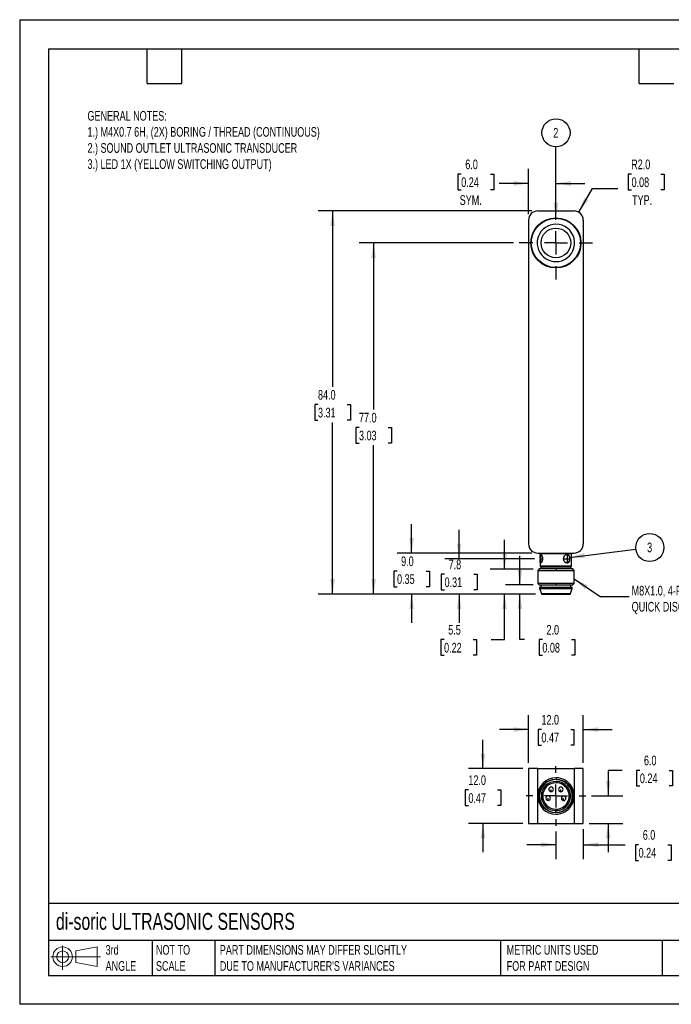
# Model space of a CAD drawing. Header units: millimetres. Extents: x 0 to 210, y 0 to 162.
# Tile 1 of 2: x 0 to 107, y 0 to 162. Entities that reach past the tile are written whole.
import ezdxf

# ---------------------------------------------------------------- set-up
doc = ezdxf.new("R2010")
doc.units = ezdxf.units.MM
doc.header["$LTSCALE"] = 0.75
doc.linetypes.add('CENTERX2', pattern=[20.32, 12.7, -2.54, 2.54, -2.54])
doc.layers.add('CENTER', color=40, linetype='CENTERX2')
doc.layers.add('DIMENSIONS', color=140, linetype='Continuous', lineweight=25)
doc.layers.add('TEXT', color=140, linetype='Continuous', lineweight=25)
doc.styles.add('SLDTEXTSTYLE0', font='TXT', dxfattribs={"width": 0.7})
doc.dimstyles.new('SLDDIMSTYLE0', dxfattribs={"dimtxt": 1.618506, "dimasz": 2.4765, "dimexe": 0, "dimexo": 0.0625, "dimgap": 0.404626, "dimtad": 0, "dimtih": 1, "dimtoh": 1, "dimdec": 1, "dimlfac": 1.333333, "dimrnd": 1e-09, "dimzin": 12, "dimdsep": 46, "dimtxsty": 'SLDTEXTSTYLE0', "dimsah": 1, "dimcen": 0.09, "dimadec": 0, "dimazin": 3, "dimtfac": 1, "dimtdec": 1, "dimtmove": 0, "dimatfit": 0, "dimfxl": 0, "dimfrac": 2, "dimtolj": 1, "dimtzin": 12, "dimarcsym": 0})
doc.dimstyles.new('SLDDIMSTYLE1', dxfattribs={"dimtxt": 1.618506, "dimasz": 2.4765, "dimexe": 0, "dimexo": 0.0625, "dimgap": 0.404626, "dimtad": 0, "dimtih": 1, "dimtoh": 1, "dimdec": 1, "dimlfac": 1.333333, "dimrnd": 1e-09, "dimzin": 4, "dimdsep": 46, "dimtxsty": 'SLDTEXTSTYLE0', "dimsah": 1, "dimcen": 0, "dimadec": 0, "dimazin": 1, "dimtfac": 1, "dimtdec": 1, "dimtofl": 0, "dimtmove": 0, "dimatfit": 3, "dimfxl": 0, "dimfrac": 2, "dimtolj": 1, "dimtzin": 12, "dimarcsym": 0})
doc.dimstyles.new('SLDDIMSTYLE2', dxfattribs={"dimtxt": 1.618506, "dimasz": 2.4765, "dimexe": 0, "dimexo": 0.0625, "dimgap": 0.404626, "dimtad": 0, "dimtih": 1, "dimtoh": 1, "dimdec": 1, "dimlfac": 1.333333, "dimrnd": 1e-09, "dimzin": 4, "dimdsep": 46, "dimtxsty": 'SLDTEXTSTYLE0', "dimsah": 1, "dimcen": 0.09, "dimadec": 0, "dimazin": 1, "dimtfac": 1, "dimtdec": 1, "dimtmove": 0, "dimatfit": 0, "dimfxl": 0, "dimfrac": 2, "dimtolj": 1, "dimtzin": 12, "dimarcsym": 0})
doc.dimstyles.new('SLDDIMSTYLE3', dxfattribs={"dimtxt": 1.618506, "dimasz": 2.4765, "dimexe": 0, "dimexo": 0.0625, "dimgap": 0.404626, "dimtad": 0, "dimtih": 1, "dimtoh": 1, "dimdec": 1, "dimlfac": 1.333333, "dimrnd": 1e-09, "dimzin": 4, "dimdsep": 46, "dimtxsty": 'SLDTEXTSTYLE0', "dimsah": 1, "dimcen": 0.09, "dimadec": 0, "dimazin": 1, "dimtfac": 1, "dimtdec": 1, "dimtofl": 0, "dimtmove": 0, "dimatfit": 3, "dimfxl": 0, "dimfrac": 2, "dimtolj": 1, "dimtzin": 12, "dimarcsym": 0})
doc.dimstyles.new('SLDDIMSTYLE4', dxfattribs={"dimtxt": 0.18, "dimasz": 2.4765, "dimexe": 0, "dimexo": 0.0625, "dimgap": 0, "dimtad": 0, "dimtih": 1, "dimtoh": 1, "dimdec": 0, "dimrnd": 1e-09, "dimzin": 0, "dimdsep": 46, "dimtxsty": 'Standard', "dimsah": 1, "dimcen": 0.09, "dimadec": 0, "dimazin": 0, "dimtfac": 2.4765, "dimtdec": 0, "dimtofl": 0, "dimtmove": 0, "dimatfit": 3, "dimfxl": 0, "dimfrac": 2, "dimtolj": 1, "dimtzin": 0, "dimarcsym": 0})

# ---------------------------------------------------------------- blocks, each defined once
blk = doc.blocks.new('Block11')
at = {"color": 7, "linetype": 'Continuous', "lineweight": 18}
for p, q in [((1.94, 3.98), (1.94, 0)), ((4.11, 3.13), (7.63, 3.77)), ((7.63, 3.77), (7.63, 0.55)), ((0, 2.16), (8.16, 2.16)), ((4.11, 1.2), (4.11, 3.13)), ((4.11, 1.2), (7.63, 0.55))]:
    blk.add_line(p, q, dxfattribs=at)
for radius in [1.61, 0.964]:
    blk.add_circle((1.94, 2.16), radius, dxfattribs=at)
blk = doc.blocks.new('Block12')
at = {"color": 7, "linetype": 'Continuous'}
blk.add_blockref('Block11', (0, 0), dxfattribs=at)
blk = doc.blocks.new('_D')
at = {"layer": 'DIMENSIONS'}
for p, q in [((72.32, 73.28), (72.32, 78.04)), ((84.7, 73.28), (69.94, 73.28)), ((69.92, 70.73), (69.38, 70.73)), ((69.38, 70.73), (69.38, 68.16)), ((74.73, 70.73), (75.27, 70.73)), ((75.27, 70.73), (75.27, 68.16)), ((69.38, 68.16), (69.92, 68.16)), ((75.27, 68.16), (74.73, 68.16)), ((84.89, 67.47), (69.94, 67.47)), ((72.32, 67.47), (72.32, 62.71))]:
    blk.add_line(p, q, dxfattribs=at)
for points in [[(72.32, 73.28), (72.7, 75.76), (71.94, 75.76)], [(72.32, 67.47), (71.94, 64.99), (72.7, 64.99)]]:
    blk.add_solid(points, dxfattribs=at)
at = {"layer": 'DIMENSIONS', "char_height": 1.587, "attachment_point": 1, "style": 'SLDTEXTSTYLE0'}
for s, insert in [('7.8', (70.59, 73.14)), ('0.31', (69.92, 70.2))]:
    blk.add_mtext(s, dxfattribs=dict(at, insert=insert))
blk = doc.blocks.new('_D_1')
at = {"layer": 'DIMENSIONS'}
for p, q in [((100.69, 136.52), (100.15, 136.52)), ((100.15, 136.52), (100.15, 133.95)), ((105.5, 136.52), (106.04, 136.52)), ((106.04, 136.52), (106.04, 133.95)), ((91.99, 130.27), (94.25, 134.17)), ((94.25, 134.17), (98.41, 134.17)), ((100.15, 133.95), (100.69, 133.95)), ((106.04, 133.95), (105.5, 133.95))]:
    blk.add_line(p, q, dxfattribs=at)
blk.add_solid([(91.99, 130.27), (93.56, 132.22), (92.9, 132.6)], dxfattribs=at)
at = {"layer": 'DIMENSIONS', "char_height": 1.587, "attachment_point": 1, "style": 'SLDTEXTSTYLE0'}
for s, insert in [('R2.0', (100.63, 138.93)), ('0.08', (100.69, 135.99)), ('TYP.', (100.77, 133.06))]:
    blk.add_mtext(s, dxfattribs=dict(at, insert=insert))
blk = doc.blocks.new('_D_2')
at = {"layer": 'DIMENSIONS'}
for p, q in [((82.31, 68.97), (82.31, 73.73)), ((84.51, 68.97), (79.93, 68.97)), ((84.89, 67.47), (79.93, 67.47)), ((82.31, 59.97), (82.31, 67.47)), ((83.09, 59.97), (82.31, 59.97)), ((86.01, 59.97), (85.47, 59.97)), ((85.47, 59.97), (85.47, 57.4)), ((90.82, 59.97), (91.37, 59.97)), ((91.37, 59.97), (91.37, 57.4)), ((85.47, 57.4), (86.01, 57.4)), ((91.37, 57.4), (90.82, 57.4))]:
    blk.add_line(p, q, dxfattribs=at)
for points in [[(82.31, 68.97), (82.69, 71.44), (81.93, 71.44)], [(82.31, 67.47), (81.93, 64.99), (82.69, 64.99)]]:
    blk.add_solid(points, dxfattribs=at)
at = {"layer": 'DIMENSIONS', "char_height": 1.587, "attachment_point": 1, "style": 'SLDTEXTSTYLE0'}
for s, insert in [('2.0', (86.69, 62.38)), ('0.08', (86.01, 59.44))]:
    blk.add_mtext(s, dxfattribs=dict(at, insert=insert))
blk = doc.blocks.new('_D_3')
at = {"layer": 'DIMENSIONS'}
for p, q in [((79.8, 71.59), (79.8, 76.36)), ((84.51, 71.59), (77.42, 71.59)), ((84.89, 67.47), (77.42, 67.47)), ((79.8, 59.97), (79.8, 67.47)), ((69.84, 59.97), (69.3, 59.97)), ((69.3, 59.97), (69.3, 57.4)), ((74.65, 59.97), (75.19, 59.97)), ((75.19, 59.97), (75.19, 57.4)), ((77.57, 59.97), (79.8, 59.97)), ((69.3, 57.4), (69.84, 57.4)), ((75.19, 57.4), (74.65, 57.4))]:
    blk.add_line(p, q, dxfattribs=at)
for points in [[(79.8, 71.59), (80.18, 74.07), (79.42, 74.07)], [(79.8, 67.47), (79.42, 64.99), (80.18, 64.99)]]:
    blk.add_solid(points, dxfattribs=at)
at = {"layer": 'DIMENSIONS', "char_height": 1.587, "attachment_point": 1, "style": 'SLDTEXTSTYLE0'}
for s, insert in [('5.5', (70.52, 62.38)), ('0.22', (69.84, 59.44))]:
    blk.add_mtext(s, dxfattribs=dict(at, insert=insert))
blk = doc.blocks.new('_D_4')
at = {"layer": 'DIMENSIONS'}
for p, q in [((64.5, 74.22), (64.5, 78.98)), ((84.29, 74.22), (62.12, 74.22)), ((62.1, 71.25), (61.55, 71.25)), ((61.55, 71.25), (61.55, 68.68)), ((66.91, 71.25), (67.45, 71.25)), ((67.45, 71.25), (67.45, 68.68)), ((61.55, 68.68), (62.1, 68.68)), ((67.45, 68.68), (66.91, 68.68)), ((84.89, 67.47), (62.12, 67.47)), ((64.5, 67.47), (64.5, 62.71))]:
    blk.add_line(p, q, dxfattribs=at)
for points in [[(64.5, 74.22), (64.88, 76.69), (64.12, 76.69)], [(64.5, 67.47), (64.12, 64.99), (64.88, 64.99)]]:
    blk.add_solid(points, dxfattribs=at)
at = {"layer": 'DIMENSIONS', "char_height": 1.587, "attachment_point": 1, "style": 'SLDTEXTSTYLE0'}
for s, insert in [('9.0', (62.77, 73.66)), ('0.35', (62.1, 70.73))]:
    blk.add_mtext(s, dxfattribs=dict(at, insert=insert))
blk = doc.blocks.new('_D_5')
at = {"layer": 'DIMENSIONS'}
for p, q in [((81.26, 125.22), (55.86, 125.22)), ((58.24, 125.22), (58.24, 97.8)), ((55.84, 94.87), (55.29, 94.87)), ((55.29, 94.87), (55.29, 92.29)), ((60.65, 94.87), (61.19, 94.87)), ((61.19, 94.87), (61.19, 92.29)), ((55.29, 92.29), (55.84, 92.29)), ((58.24, 67.47), (58.24, 91.93)), ((61.19, 92.29), (60.65, 92.29)), ((84.89, 67.47), (55.86, 67.47))]:
    blk.add_line(p, q, dxfattribs=at)
for points in [[(58.24, 125.22), (57.86, 122.74), (58.62, 122.74)], [(58.24, 67.47), (58.62, 69.94), (57.86, 69.94)]]:
    blk.add_solid(points, dxfattribs=at)
at = {"layer": 'DIMENSIONS', "char_height": 1.587, "attachment_point": 1, "style": 'SLDTEXTSTYLE0'}
for s, insert in [('77.0', (55.84, 97.28)), ('3.03', (55.84, 94.34))]:
    blk.add_mtext(s, dxfattribs=dict(at, insert=insert))
blk = doc.blocks.new('_D_6')
at = {"layer": 'DIMENSIONS'}
for p, q in [((84.29, 130.47), (49.11, 130.47)), ((51.49, 130.47), (51.49, 101.56)), ((49.09, 98.62), (48.55, 98.62)), ((48.55, 98.62), (48.55, 96.05)), ((53.9, 98.62), (54.44, 98.62)), ((54.44, 98.62), (54.44, 96.05)), ((48.55, 96.05), (49.09, 96.05)), ((51.49, 67.47), (51.49, 95.69)), ((54.44, 96.05), (53.9, 96.05)), ((84.89, 67.47), (49.11, 67.47))]:
    blk.add_line(p, q, dxfattribs=at)
for points in [[(51.49, 130.47), (51.11, 127.99), (51.88, 127.99)], [(51.49, 67.47), (51.88, 69.94), (51.11, 69.94)]]:
    blk.add_solid(points, dxfattribs=at)
at = {"layer": 'DIMENSIONS', "char_height": 1.587, "attachment_point": 1, "style": 'SLDTEXTSTYLE0'}
for s, insert in [('84.0', (49.09, 101.03)), ('3.31', (49.09, 98.1))]:
    blk.add_mtext(s, dxfattribs=dict(at, insert=insert))
blk = doc.blocks.new('_D_7')
at = {"layer": 'DIMENSIONS'}
for p, q in [((72.66, 136.52), (72.11, 136.52)), ((72.11, 136.52), (72.11, 133.95)), ((77.47, 136.52), (78.01, 136.52)), ((78.01, 136.52), (78.01, 133.95)), ((83.74, 129.92), (83.74, 137.39)), ((88.24, 132.2), (88.24, 137.39)), ((83.74, 135.01), (78.92, 135.01)), ((88.24, 135.01), (93, 135.01)), ((72.11, 133.95), (72.66, 133.95)), ((78.01, 133.95), (77.47, 133.95))]:
    blk.add_line(p, q, dxfattribs=at)
for points in [[(83.74, 135.01), (81.27, 135.39), (81.27, 134.62)], [(88.24, 135.01), (90.72, 134.62), (90.72, 135.39)]]:
    blk.add_solid(points, dxfattribs=at)
at = {"layer": 'DIMENSIONS', "char_height": 1.587, "attachment_point": 1, "style": 'SLDTEXTSTYLE0'}
for s, insert in [('6.0', (73.33, 138.93)), ('0.24', (72.66, 135.99)), ('SYM.', (72.41, 133.06))]:
    blk.add_mtext(s, dxfattribs=dict(at, insert=insert))
blk = doc.blocks.new('SW_NOTE_0_12')
at = {"layer": 'DIMENSIONS', "color": 0}
blk.add_circle((0, 2.31), 2.31, dxfattribs=at)
at = {"layer": 'DIMENSIONS', "color": 0, "insert": (-0.03, 3.11), "char_height": 1.59, "attachment_point": 2, "style": 'SLDTEXTSTYLE0'}
blk.add_mtext('2', dxfattribs=at)
blk = doc.blocks.new('SW_NOTE_0_13')
at = {"layer": 'DIMENSIONS', "color": 0}
blk.add_circle((2.29, 0.28), 2.31, dxfattribs=at)
at = {"layer": 'DIMENSIONS', "color": 0, "insert": (2.26, 1.09), "char_height": 1.59, "attachment_point": 2, "style": 'SLDTEXTSTYLE0'}
blk.add_mtext('3', dxfattribs=at)
blk = doc.blocks.new('SW_CENTERMARKSYMBOL_0')
at = {"layer": 'CENTER', "color": 0}
for p, q in [((0, 3.81), (0, 6.03)), ((0, 0), (0, 1.905)), ((-3.81, 0), (-6.03, 0)), ((0, 0), (-1.905, 0)), ((0, 0), (0, -1.905)), ((0, 0), (1.905, 0)), ((3.81, 0), (6.03, 0)), ((0, -3.81), (0, -6.03))]:
    blk.add_line(p, q, dxfattribs=at)
blk = doc.blocks.new('_D_8')
at = {"layer": 'DIMENSIONS'}
for p, q in [((76.24, 38.76), (76.24, 43.52)), ((82.79, 38.76), (73.86, 38.76)), ((73.84, 35.25), (73.29, 35.25)), ((73.29, 35.25), (73.29, 32.68)), ((78.65, 35.25), (79.19, 35.25)), ((79.19, 35.25), (79.19, 32.68)), ((73.29, 32.68), (73.84, 32.68)), ((79.19, 32.68), (78.65, 32.68)), ((82.79, 29.76), (73.86, 29.76)), ((76.24, 29.76), (76.24, 25))]:
    blk.add_line(p, q, dxfattribs=at)
for points in [[(76.24, 38.76), (76.62, 41.24), (75.86, 41.24)], [(76.24, 29.76), (75.86, 27.28), (76.62, 27.28)]]:
    blk.add_solid(points, dxfattribs=at)
at = {"layer": 'DIMENSIONS', "char_height": 1.587, "attachment_point": 1, "style": 'SLDTEXTSTYLE0'}
for s, insert in [('12.0', (73.84, 37.66)), ('0.47', (73.84, 34.72))]:
    blk.add_mtext(s, dxfattribs=dict(at, insert=insert))
blk = doc.blocks.new('_D_9')
at = {"layer": 'DIMENSIONS'}
for p, q in [((83.74, 39.71), (83.74, 47.57)), ((92.74, 39.71), (92.74, 47.57)), ((83.74, 45.19), (78.98, 45.19)), ((85.86, 45.19), (85.32, 45.19)), ((85.32, 45.19), (85.32, 42.61)), ((90.67, 45.19), (91.21, 45.19)), ((91.21, 45.19), (91.21, 42.61)), ((92.74, 45.19), (97.5, 45.19)), ((85.32, 42.61), (85.86, 42.61)), ((91.21, 42.61), (90.67, 42.61))]:
    blk.add_line(p, q, dxfattribs=at)
for points in [[(83.74, 45.19), (81.27, 45.57), (81.27, 44.8)], [(92.74, 45.19), (95.22, 44.8), (95.22, 45.57)]]:
    blk.add_solid(points, dxfattribs=at)
at = {"layer": 'DIMENSIONS', "char_height": 1.587, "attachment_point": 1, "style": 'SLDTEXTSTYLE0'}
for s, insert in [('12.0', (85.86, 47.59)), ('0.47', (85.86, 44.66))]:
    blk.add_mtext(s, dxfattribs=dict(at, insert=insert))
blk = doc.blocks.new('_D_10')
at = {"layer": 'DIMENSIONS'}
for p, q in [((88.24, 28.4), (88.24, 23.86)), ((92.74, 28.81), (92.74, 23.86)), ((88.24, 26.25), (83.48, 26.25)), ((92.74, 26.25), (99.66, 26.25)), ((101.85, 26.25), (101.31, 26.25)), ((101.31, 26.25), (101.31, 23.67)), ((106.66, 26.25), (107.21, 26.25)), ((107.21, 26.25), (107.21, 23.67)), ((101.31, 23.67), (101.85, 23.67)), ((107.21, 23.67), (106.66, 23.67))]:
    blk.add_line(p, q, dxfattribs=at)
for points in [[(88.24, 26.25), (85.77, 26.63), (85.77, 25.86)], [(92.74, 26.25), (95.22, 25.86), (95.22, 26.63)]]:
    blk.add_solid(points, dxfattribs=at)
at = {"layer": 'DIMENSIONS', "char_height": 1.587, "attachment_point": 1, "style": 'SLDTEXTSTYLE0'}
for s, insert in [('6.0', (102.53, 28.65)), ('0.24', (101.85, 25.72))]:
    blk.add_mtext(s, dxfattribs=dict(at, insert=insert))
blk = doc.blocks.new('_D_11')
at = {"layer": 'DIMENSIONS'}
for p, q in [((99.14, 38.48), (96.85, 38.48)), ((96.85, 38.48), (96.85, 34.26)), ((102.06, 38.48), (101.52, 38.48)), ((101.52, 38.48), (101.52, 35.91)), ((106.87, 38.48), (107.41, 38.48)), ((107.41, 38.48), (107.41, 35.91)), ((101.52, 35.91), (102.06, 35.91)), ((107.41, 35.91), (106.87, 35.91)), ((94.1, 34.26), (99.23, 34.26)), ((93.69, 29.76), (99.23, 29.76)), ((96.85, 29.76), (96.85, 25))]:
    blk.add_line(p, q, dxfattribs=at)
for points in [[(96.85, 34.26), (97.23, 36.74), (96.47, 36.74)], [(96.85, 29.76), (96.47, 27.28), (97.23, 27.28)]]:
    blk.add_solid(points, dxfattribs=at)
at = {"layer": 'DIMENSIONS', "char_height": 1.587, "attachment_point": 1, "style": 'SLDTEXTSTYLE0'}
for s, insert in [('6.0', (102.73, 40.89)), ('0.24', (102.06, 37.96))]:
    blk.add_mtext(s, dxfattribs=dict(at, insert=insert))
blk = doc.blocks.new('SW_CENTERMARKSYMBOL_1')
at = {"layer": 'CENTER', "color": 0}
for p, q in [((0, 3.81), (0, 4.905)), ((0, 0), (0, 1.905)), ((-3.81, 0), (-4.905, 0)), ((0, 0), (-1.905, 0)), ((0, 0), (0, -1.905)), ((0, 0), (1.905, 0)), ((3.81, 0), (4.905, 0)), ((0, -3.81), (0, -4.905))]:
    blk.add_line(p, q, dxfattribs=at)

msp = doc.modelspace()

# ---------------------------------------------------------------- linework, layer by layer
at = {"color": 7, "linetype": 'Continuous'}
for p, q in [((0.002, 161.927), (0.002, 0.002)), ((0.002, 161.927), (209.552, 161.927)), ((209.552, 0.002), (0.002, 0.002))]:
    msp.add_line(p, q, dxfattribs=at)
for p, q in [((85.242, 130.468), (91.242, 130.468)), ((83.742, 128.968), (83.742, 75.718)), ((92.742, 128.968), (92.742, 75.718)), ((85.242, 74.218), (91.242, 74.218)), ((85.73, 74.218), (85.655, 74.143)), ((85.655, 74.143), (85.655, 73.449)), ((85.655, 74.143), (88.257, 74.143)), ((85.655, 73.112), (85.655, 72.043)), ((88.256, 74.218), (88.257, 74.143)), ((88.257, 74.143), (90.83, 74.143)), ((90.83, 74.143), (90.755, 74.218)), ((90.83, 72.043), (90.83, 74.143)), ((85.467, 71.593), (85.242, 71.368)), ((85.242, 71.368), (85.242, 69.193)), ((85.242, 71.368), (88.259, 71.368)), ((88.258, 71.593), (85.467, 71.593)), ((85.655, 72.043), (85.73, 71.968)), ((88.257, 72.043), (85.655, 72.043)), ((85.73, 71.968), (88.256, 71.968)), ((85.767, 71.968), (85.767, 71.593)), ((88.257, 72.043), (88.256, 71.968)), ((88.256, 71.968), (90.755, 71.968)), ((90.83, 72.043), (88.257, 72.043)), ((88.258, 71.593), (88.259, 71.368)), ((91.017, 71.593), (88.258, 71.593)), ((88.259, 71.368), (91.242, 71.368)), ((90.717, 71.593), (90.717, 71.968)), ((90.755, 71.968), (90.83, 72.043)), ((91.242, 71.368), (91.017, 71.593)), ((91.242, 69.193), (91.242, 71.368)), ((85.242, 69.193), (85.467, 68.968)), ((88.259, 69.193), (85.242, 69.193)), ((85.467, 68.968), (88.258, 68.968)), ((85.542, 68.593), (85.542, 68.368)), ((85.542, 68.593), (88.257, 68.593)), ((85.542, 68.368), (85.842, 67.543)), ((85.542, 68.368), (88.257, 68.368)), ((85.767, 68.968), (85.767, 68.593)), ((88.257, 68.593), (90.942, 68.593)), ((88.257, 68.368), (90.942, 68.368)), ((88.259, 69.193), (88.258, 68.968)), ((88.258, 68.968), (91.017, 68.968)), ((91.242, 69.193), (88.259, 69.193)), ((90.642, 67.543), (90.942, 68.368)), ((90.717, 68.593), (90.717, 68.968)), ((90.942, 68.368), (90.942, 68.593)), ((91.017, 68.968), (91.242, 69.193)), ((85.842, 67.543), (85.842, 67.468)), ((85.842, 67.543), (88.256, 67.543)), ((85.842, 67.468), (88.256, 67.468)), ((88.256, 67.543), (90.642, 67.543)), ((88.256, 67.468), (90.642, 67.468)), ((90.642, 67.468), (90.642, 67.543)), ((83.742, 38.761), (83.742, 29.761)), ((85.242, 38.761), (83.742, 38.761)), ((85.242, 29.761), (85.242, 38.761)), ((85.242, 38.761), (91.242, 38.761)), ((85.805, 38.769), (85.805, 38.761)), ((85.805, 38.769), (90.68, 38.769)), ((88.259, 37.261), (88.258, 37.036)), ((90.68, 38.761), (90.68, 38.769)), ((91.242, 38.761), (91.242, 29.761)), ((92.742, 38.761), (91.242, 38.761)), ((92.742, 29.761), (92.742, 38.761)), ((87.442, 34.978), (87.442, 35.353)), ((89.054, 34.969), (89.054, 35.344)), ((86.965, 33.518), (86.965, 33.893)), ((89.515, 33.504), (89.515, 33.879)), ((88.227, 31.561), (88.228, 31.861)), ((83.742, 29.761), (85.242, 29.761)), ((85.242, 29.761), (91.242, 29.761)), ((91.242, 29.761), (92.742, 29.761))]:
    msp.add_line(p, q)
for centre, radius in [((88.242, 125.218), 4.125), ((88.242, 125.218), 4.05), ((88.242, 125.218), 2.437), ((88.242, 34.261), 2.775)]:
    msp.add_circle(centre, radius)
for centre, radius, start, end in [((85.242, 128.968), 1.5, 90, 180), ((91.242, 128.968), 1.5, 0, 90), ((88.242, 125.218), 3.075, 90, 296.88699), ((88.242, 125.218), 3.075, 296.88699, 90), ((85.242, 75.718), 1.5, 180, 270), ((91.242, 75.718), 1.5, 270, 0), ((86.604, 73.47), 0.953, 148.29439, 184.64116), ((88.33, 73.281), 2.677, 177.59725, 182.40275), ((86.678, 73.11), 1.025, 176.71107, 210.49316), ((83.351, 73.281), 2.677, 357.59725, 2.40275), ((90.521, 73.281), 1.01, 173.61698, 186.38302), ((89.92, 73.413), 0.588, 358.08528, 80.90085), ((89.92, 73.149), 0.588, 279.09915, 1.91472), ((89.504, 73.281), 1.01, 353.61698, 6.38302), ((88.242, 34.261), 3, 89.67434, 269.67434), ((88.242, 34.261), 3, 269.67434, 89.67434), ((88.242, 34.261), 2.7, 89.67434, 269.67434), ((88.242, 34.261), 2.4, 89.67434, 269.67434), ((88.242, 34.261), 2.175, 89.67434, 269.67434), ((87.442, 35.353), 0.375, 270, 179.67434), ((88.242, 34.261), 2.7, 269.67434, 89.67434), ((88.242, 34.261), 2.4, 269.67434, 89.67434), ((88.242, 34.261), 2.175, 269.67434, 89.67434), ((89.054, 35.344), 0.375, 270, 179.67434), ((86.965, 33.893), 0.375, 270, 179.67434), ((87.442, 35.353), 0.375, 179.67434, 270), ((89.054, 35.344), 0.375, 179.67434, 270), ((89.515, 33.879), 0.375, 270, 179.67434), ((86.965, 33.893), 0.375, 179.67434, 270), ((89.515, 33.879), 0.375, 179.67434, 270)]:
    msp.add_arc(centre, radius, start, end)
for points, knots in [([(85.655, 73.393), (85.655, 73.414), (85.655, 73.456), (85.655, 73.517), (85.655, 73.576), (85.656, 73.65), (85.658, 73.736), (85.666, 73.855), (85.688, 73.963), (85.742, 74.008), (85.822, 73.963), (85.896, 73.855), (85.95, 73.736), (85.984, 73.633), (86.012, 73.518), (86.022, 73.434), (86.027, 73.393)], [0, 0, 0, 0, 0.0317123, 0.0632397, 0.094852, 0.1268168, 0.1888334, 0.2503521, 0.3759512, 0.5000666, 0.624182, 0.7497811, 0.8112818, 0.8733164, 0.9368185, 1, 1, 1, 1]), ([(86.027, 73.168), (86.024, 73.147), (86.02, 73.106), (86.01, 73.045), (85.998, 72.986), (85.979, 72.911), (85.95, 72.825), (85.896, 72.706), (85.822, 72.598), (85.742, 72.553), (85.688, 72.598), (85.666, 72.706), (85.658, 72.825), (85.655, 72.928), (85.654, 73.043), (85.655, 73.127), (85.655, 73.168)], [0, 0, 0, 0, 0.0317123, 0.0632397, 0.094852, 0.1268168, 0.1888334, 0.2503521, 0.3759512, 0.5000666, 0.624182, 0.7497811, 0.8112818, 0.8733164, 0.9368185, 1, 1, 1, 1]), ([(89.518, 73.393), (89.522, 73.414), (89.529, 73.456), (89.545, 73.517), (89.566, 73.576), (89.6, 73.65), (89.652, 73.736), (89.751, 73.855), (89.898, 73.963), (90.085, 74.008), (90.254, 73.963), (90.363, 73.855), (90.428, 73.736), (90.466, 73.633), (90.494, 73.518), (90.503, 73.434), (90.507, 73.393)], [0, 0, 0, 0, 0.03171232, 0.06323973, 0.09485201, 0.12681678, 0.18883339, 0.25035208, 0.37595121, 0.50006659, 0.62418197, 0.7497811, 0.81128185, 0.87331638, 0.93681847, 1, 1, 1, 1]), ([(90.507, 73.168), (90.505, 73.147), (90.502, 73.106), (90.492, 73.045), (90.48, 72.986), (90.46, 72.911), (90.428, 72.825), (90.363, 72.706), (90.254, 72.598), (90.085, 72.553), (89.898, 72.598), (89.751, 72.706), (89.652, 72.825), (89.59, 72.928), (89.542, 73.043), (89.526, 73.127), (89.518, 73.168)], [0, 0, 0, 0, 0.0317123, 0.0632397, 0.094852, 0.1268168, 0.1888334, 0.2503521, 0.3759512, 0.5000666, 0.624182, 0.7497811, 0.8112818, 0.8733164, 0.9368185, 1, 1, 1, 1])]:
    msp.add_open_spline(points, degree=3, knots=knots)
for points in [[(86.027, 73.393), (86.033, 73.317), (86.033, 73.244), (86.027, 73.168)], [(89.51, 73.281), (89.51, 73.317), (89.513, 73.355), (89.518, 73.393)], [(89.518, 73.168), (89.513, 73.206), (89.51, 73.244), (89.51, 73.281)]]:
    msp.add_open_spline(points, degree=3)
at = {"layer": 'CENTER'}
for p, q in [((85.652, 73.281), (86.031, 73.281)), ((85.747, 72.568), (85.747, 73.993)), ((89.51, 73.281), (90.514, 73.281)), ((90.082, 73.993), (90.082, 72.568))]:
    msp.add_line(p, q, dxfattribs=at)
at = {"layer": 'TEXT'}
for p, q in [((4.762, 157.162), (204.787, 157.162)), ((4.762, 157.162), (4.762, 4.762)), ((20.955, 151.447), (20.955, 157.162)), ((26.67, 151.447), (26.67, 157.162)), ((101.918, 151.447), (101.918, 157.162)), ((20.955, 151.447), (26.67, 151.447)), ((101.918, 151.447), (107.632, 151.447)), ((204.787, 16.595), (4.762, 16.595)), ((204.787, 10.477), (4.762, 10.477)), ((21.784, 10.477), (21.784, 4.762)), ((32.128, 10.477), (32.128, 4.762)), ((79.113, 10.477), (79.113, 4.762)), ((105.748, 10.477), (105.748, 4.762)), ((4.762, 4.762), (204.787, 4.762))]:
    msp.add_line(p, q, dxfattribs=at)

# ---------------------------------------------------------------- block references
at = {"layer": 'CENTER'}
for name, p in [('SW_CENTERMARKSYMBOL_0', (88.242, 125.218)), ('SW_CENTERMARKSYMBOL_1', (88.242, 34.261))]:
    msp.add_blockref(name, p, dxfattribs=at)
at = {"layer": 'DIMENSIONS'}
for name, p in [('SW_NOTE_0_12', (88.249, 141.011)), ('SW_NOTE_0_13', (101.399, 74.844))]:
    msp.add_blockref(name, p, dxfattribs=at)
at = {"layer": 'TEXT'}
msp.add_blockref('Block12', (5.128, 5.665), dxfattribs=at)

# ---------------------------------------------------------------- texts
at = {"layer": 'DIMENSIONS', "insert": (100.704, 68.826), "char_height": 1.5875, "attachment_point": 1, "style": 'SLDTEXTSTYLE0'}
msp.add_mtext('M8X1.0, 4-PIN^JQUICK DISCONNECT', dxfattribs=at)
at = {"layer": 'TEXT', "attachment_point": 1, "style": 'SLDTEXTSTYLE0'}
for s, insert, char_height in [('GENERAL NOTES:^J1.) M4X0.7 6H, (2X) BORING / THREAD (CONTINUOUS)^J2.) SOUND OUTLET ULTRASONIC TRANSDUCER^J3.) LED 1X (YELLOW SWITCHING OUTPUT)', (11.159, 146.916), 1.5875), ('di-soric ULTRASONIC SENSORS', (5.974, 15.034), 2.77813), ('3rd^JANGLE', (14.138, 9.747), 1.5875), ('NOT TO^JSCALE', (22.43, 9.747), 1.5875), ("PART DIMENSIONS MAY DIFFER SLIGHTLY ^JDUE TO MANUFACTURER'S VARIANCES", (32.934, 9.747), 1.5875), ('METRIC UNITS USED ^JFOR PART DESIGN', (80.14, 9.747), 1.5875)]:
    msp.add_mtext(s, dxfattribs=dict(at, insert=insert, char_height=char_height))

# ---------------------------------------------------------------- dimensions: what is measured, and where the dimension line sits
at = {"layer": 'DIMENSIONS'}
dim = msp.add_linear_dim(base=(83.742, 135.006), p1=(88.242, 131.248), p2=(83.742, 128.968), angle=0, text='<>\\PSYM.', dimstyle='SLDDIMSTYLE2', dxfattribs=at)
dim.commit()
dim.dimension.update_dxf_attribs({"geometry": '_D_7', "text_midpoint": (75.063, 135.006), "dimtype": 160})
dim = msp.add_radius_dim(center=(91.242, 128.968), mpoint=(91.992, 130.267), text='<>\\PTYP.', dimstyle='SLDDIMSTYLE1', dxfattribs=at)
dim.commit()
dim.dimension.update_dxf_attribs({"geometry": '_D_1', "text_midpoint": (103.095, 135.006), "dimtype": 164})
for base, p1, p2, dimstyle, picture, middle in [((51.495, 130.468), (85.842, 67.468), (85.242, 130.468), 'SLDDIMSTYLE3', '_D_6', (51.495, 98.623)), ((58.242, 125.218), (85.842, 67.468), (82.212, 125.218), 'SLDDIMSTYLE3', '_D_5', (58.242, 94.867)), ((64.502, 74.218), (85.842, 67.468), (85.242, 74.218), 'SLDDIMSTYLE2', '_D_4', (64.502, 71.251)), ((72.323795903, 67.468110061), (85.652294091, 73.280610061), (85.84206488, 67.468110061), 'SLDDIMSTYLE0', '_D', (72.323795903, 70.72939673)), ((79.802, 71.593), (85.842, 67.468), (85.467, 71.593), 'SLDDIMSTYLE0', '_D_3', (79.802, 59.968)), ((82.306, 68.968), (85.842, 67.468), (85.467, 68.968), 'SLDDIMSTYLE2', '_D_2', (82.306, 59.968)), ((76.242, 29.761), (83.742, 38.761), (83.742, 29.761), 'SLDDIMSTYLE2', '_D_8', (76.242, 35.251)), ((96.849, 34.261), (92.742, 29.761), (93.147, 34.261), 'SLDDIMSTYLE2', '_D_11', (96.849, 38.484))]:
    dim = msp.add_linear_dim(base=base, p1=p1, p2=p2, angle=90, dimstyle=dimstyle, dxfattribs=at)
    dim.commit()
    dim.dimension.update_dxf_attribs({"geometry": picture, "text_midpoint": middle, "dimtype": 160})
for base, p1, p2, picture, middle in [((92.742, 45.186), (83.742, 38.761), (92.742, 38.761), '_D_9', (88.266, 45.186)), ((92.742, 26.245), (88.242, 29.356), (92.742, 29.761), '_D_10', (104.259, 26.245))]:
    dim = msp.add_linear_dim(base=base, p1=p1, p2=p2, dimstyle='SLDDIMSTYLE2', dxfattribs=at)
    dim.commit()
    dim.dimension.update_dxf_attribs({"geometry": picture, "text_midpoint": middle, "dimtype": 160})

# ---------------------------------------------------------------- leaders
for points in [[(88.242, 129.343), (88.249, 141.011)], [(90.496, 73.489), (101.399, 74.844)], [(91.242, 69.968), (95.55, 67.043), (100.312, 67.043)]]:
    msp.add_leader(points, dimstyle='SLDDIMSTYLE4', dxfattribs=at)

doc.saveas('drawing.dxf')
